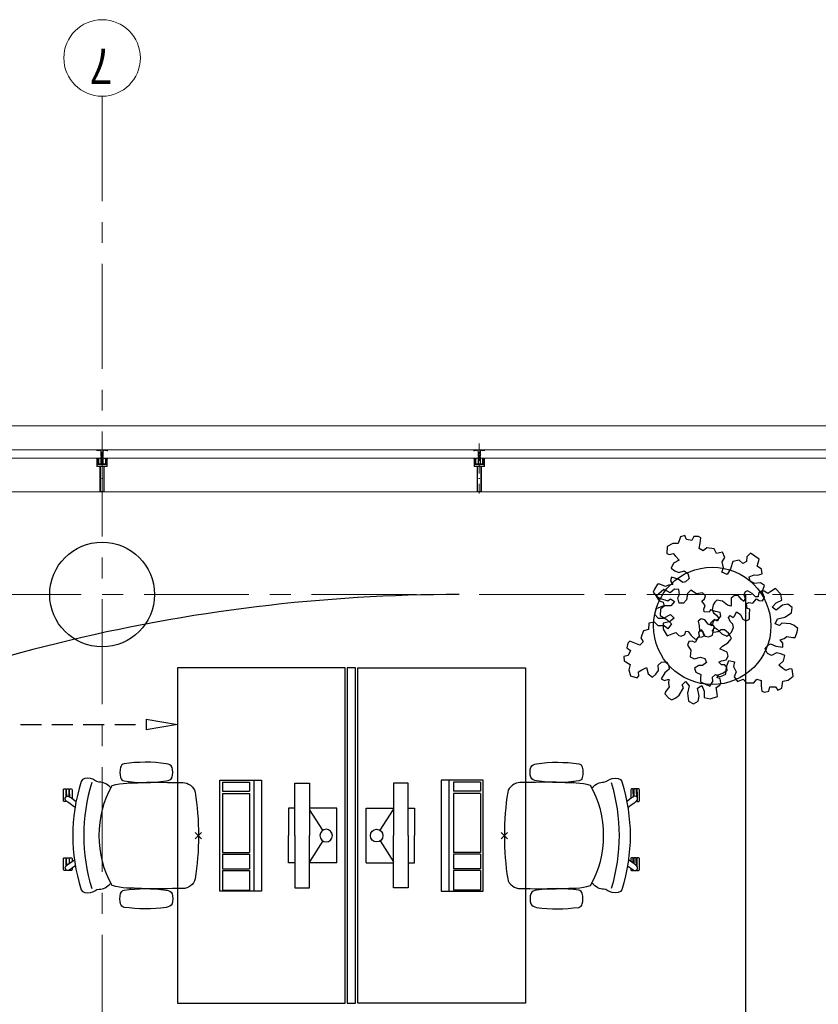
# Model space of a CAD drawing. Header units: millimetres. Extents: x 164327 to 368283, y 131426 to 274001.
# Tile 23 of 160: x 256334 to 260145, y 238338 to 243035. Entities that reach past the tile are written whole.
import ezdxf

# ---------------------------------------------------------------- set-up
doc = ezdxf.new("R2010")
doc.units = ezdxf.units.MM
doc.header["$LTSCALE"] = 400
doc.header["$PDMODE"] = 3
doc.header["$PDSIZE"] = 15
for name, pattern in [('CENTER', [2, 1.25, -0.25, 0.25, -0.25]), ('HIDDEN', [0.375, 0.25, -0.125]), ('STYLE_15', [0.240945, 0.11811, -0.059055, 0.004724, -0.059055]), ('STYLE_16', [0.177165, 0.11811, -0.059055])]:
    doc.linetypes.add(name, pattern=pattern)
for name, color, linetype in [('-gd', 2, 'Continuous'), ('-ve', 2, 'HIDDEN'), ('inlay', 6, 'Continuous'), ('inr', 4, 'Continuous'), ('plant', 114, 'Continuous'), ('sona-s008_ip0', 7, 'Continuous'), ('stramien', 1, 'CENTER'), ('symbol', 1, 'Continuous'), ('timmerwerk-ge', 150, 'Continuous')]:
    doc.layers.add(name, color=color, linetype=linetype)
for name, color, linetype, lineweight in [('Buitenkozijnen', 140, 'Continuous', 15), ('mat-beton (ihwg)', 5, 'Continuous', 25), ('None', 7, 'Continuous', 9)]:
    doc.layers.add(name, color=color, linetype=linetype, lineweight=lineweight)
doc.styles.add('Arial Narrow', font='ARIALN.TTF', dxfattribs={"height": 222.25})
doc.styles.get("Standard").update_dxf_attribs({"font": 'arial.ttf'})
doc.dimstyles.new('CAL-N1-050-25', dxfattribs={"dimscale": 50, "dimtxt": 2.5, "dimasz": 3, "dimexe": 1.5, "dimexo": 0, "dimgap": 0.3, "dimtad": 0, "dimdec": 4, "dimrnd": 1, "dimdsep": 46, "dimtxsty": 'Standard', "dimblk": 'CLOSED', "dimcen": 0, "dimdle": 1.25, "dimclrt": 249, "dimadec": 0, "dimazin": 0, "dimtfac": 0.9, "dimtdec": 4, "dimtix": 1, "dimtmove": 0, "dimatfit": 3, "dimldrblk": 'CLOSED', "dimfxl": 1, "dimtvp": 1, "dimtolj": 1, "dimtzin": 0, "dimarcsym": 0})

# ---------------------------------------------------------------- blocks, each defined once
blk = doc.blocks.new('Kolom O 500')
at = {"layer": 'mat-beton (ihwg)', "lineweight": 25}
blk.add_circle((0, 0), 250, dxfattribs=at)
blk = doc.blocks.new('*U131')
at = {"layer": 'None', "color": 8, "lineweight": 5, "flags": 128}
for points in [[(-5, -154.3), (-5, -154.3, 0.414214), (-5.5, -154.8), (-5.5, -172.5), (-5.5, -172.5, 0.414214), (-5, -173), (-4, -173), (-4, -173, 0.414214), (-3.5, -172.5), (-3.5, -172.5, 0.414214), (-4, -172), (-4.5, -172), (-4.5, -168.8), (-4.5, -168.8, -0.414214), (-4, -168.3), (-2.7, -168.3), (-2.7, -168.3, 0.221695), (-1.9, -167.9), (-0.8, -166.5), (-0.8, -166.5, -0.466308), (0.8, -166.5), (2, -167.9), (2, -167.9, 0.221695), (2.7, -168.3), (4, -168.3), (4, -168.3, -0.414214), (4.5, -168.8), (4.5, -172), (4, -172), (4, -172, 0.414214), (3.5, -172.5), (3.5, -172.5, 0.414214), (4, -173), (5, -173), (5, -173, 0.414214), (5.5, -172.5), (5.5, -154.8), (5.5, -154.8, 0.414214), (5, -154.3), (4.7, -154.3), (4.7, -155), (4.7, -155, -0.414214), (4.4, -155.3), (4.1, -155.3), (4.1, -155.3, -0.414214), (3.3, -154.5), (3.3, -150.6), (3.3, -150.6, -0.414214), (4.1, -149.8), (4.4, -149.8), (4.4, -149.8, -0.414214), (4.7, -150.1), (4.7, -150.8), (5, -150.8), (5, -150.8, 0.414214), (5.5, -150.3), (5.5, -137.6), (5.5, -137.6, 0.351868), (5.3, -137.3), (5.3, -137.3, 0.351868), (4.9, -137.5), (4.1, -139.2), (4.1, -139.2, 0.314902), (4.2, -139.4), (4.5, -139.7), (4.5, -139.7, -0.198912), (4.5, -139.9), (4.5, -140.1), (4.5, -140.1, -0.198912), (4.5, -140.3), (4.2, -140.6), (4.2, -140.6, 0.414214), (4.2, -140.8), (4.5, -141.1), (4.5, -141.1, -0.198912), (4.5, -141.3), (4.5, -141.5), (4.5, -141.5, -0.198912), (4.5, -141.7), (4.2, -142), (4.2, -142, 0.414214), (4.2, -142.2), (4.5, -142.5), (4.5, -142.5, -0.198912), (4.5, -142.7), (4.5, -143.2), (4.5, -143.2, -0.087489), (4.5, -143.3), (4.2, -144.1), (4.2, -148.5), (4.2, -148.5, -0.414214), (3.9, -148.8), (-3.9, -148.8), (-3.9, -148.8, -0.414214), (-4.2, -148.5), (-4.2, -144.1), (-4.5, -143.3), (-4.5, -143.3, -0.087489), (-4.5, -143.2), (-4.5, -142.7), (-4.5, -142.7, -0.198912), (-4.4, -142.5), (-4.1, -142.2), (-4.1, -142.2, 0.414214), (-4.1, -142), (-4.4, -141.7), (-4.4, -141.7, -0.198912), (-4.5, -141.5), (-4.5, -141.3), (-4.5, -141.3, -0.198912), (-4.4, -141.1), (-4.1, -140.8), (-4.1, -140.8, 0.414214), (-4.1, -140.6), (-4.4, -140.3), (-4.4, -140.3, -0.198912), (-4.5, -140.1), (-4.5, -139.9), (-4.5, -139.9, -0.198912), (-4.4, -139.7), (-4.1, -139.4), (-4.1, -139.4, 0.314902), (-4.1, -139.2), (-4.9, -137.5), (-4.9, -137.5, 0.351868), (-5.3, -137.3), (-5.3, -137.3, 0.351868), (-5.5, -137.6), (-5.5, -150.3), (-5.5, -150.3, 0.414214), (-5, -150.8), (-4.7, -150.8), (-4.7, -150.1), (-4.7, -150.1, -0.414214), (-4.4, -149.8), (-4.1, -149.8), (-4.1, -149.8, -0.414214), (-3.3, -150.6), (-3.3, -154.5), (-3.3, -154.5, -0.414214), (-4.1, -155.3), (-4.4, -155.3), (-4.4, -155.3, -0.414214), (-4.7, -155), (-4.7, -154.3)], [(-4.5, -161.7, -0.414214), (-4, -161.2), (-2.7, -161.2), (-2.7, -161.2, 0.414214), (-2.5, -161), (-2.5, -160.4), (-2.5, -160.4, 0.414214), (-2.7, -160.2), (-4, -160.2), (-4, -160.2, -0.414214), (-4.5, -159.7), (-4.5, -156.8), (-4.5, -156.8, -0.414214), (-4, -156.3), (4, -156.3), (4, -156.3, -0.414214), (4.5, -156.8), (4.5, -159.7), (4.5, -159.7, -0.414214), (4, -160.2), (2.7, -160.2), (2.7, -160.2, 0.414214), (2.5, -160.4), (2.5, -161), (2.5, -161, 0.414214), (2.7, -161.2), (4, -161.2), (4, -161.2, -0.414214), (4.5, -161.7), (4.5, -166.8), (4.5, -166.8, -0.414214), (4, -167.3), (3, -167.3), (3, -167.3, -0.221695), (2.6, -167.1), (1.5, -165.9), (1.5, -165.9, 0.466308), (-1.5, -165.9), (-2.6, -167.1), (-2.6, -167.1, -0.221695), (-2.9, -167.3), (-4, -167.3), (-4, -167.3, -0.414214), (-4.5, -166.8), (-4.5, -161.7)], [(-1.8, -149.8, 0.414214), (-2.3, -150.3), (-2.3, -155.1), (-2.3, -155.1, 0.414214), (-2.1, -155.3), (2.1, -155.3), (2.1, -155.3, 0.414214), (2.3, -155.1), (2.3, -150.3), (2.3, -150.3, 0.414214), (1.8, -149.8), (-1.8, -149.8)]]:
    blk.add_lwpolyline(points, format="xyb", close=True, dxfattribs=at)
blk = doc.blocks.new('*U132')
at = {"layer": 'None', "color": 8, "lineweight": 5, "flags": 128}
for points in [[(-13.5, -182.8), (-13.5, -181.9), (-14.5, -181.1), (-14.5, -181.1, 0.36397), (-14.9, -181.1), (-14.9, -181.1), (-15.4, -181.5), (-15.4, -181.5, -0.36397), (-15.8, -181.5), (-15.8, -181.5), (-16.3, -181.1), (-16.3, -181.1, 0.36397), (-16.7, -181.1), (-16.7, -181.1), (-17.2, -181.5), (-17.2, -181.5, -0.36397), (-17.6, -181.5), (-17.6, -181.5), (-18.1, -181.1), (-18.1, -181.1, 0.36397), (-18.5, -181.1), (-18.5, -181.1), (-19, -181.5), (-19, -181.5, -0.36397), (-19.4, -181.5), (-19.4, -181.5), (-19.9, -181.1), (-19.9, -181.1, 0.36397), (-20.3, -181.1), (-20.3, -181.1), (-20.8, -181.5), (-20.8, -181.5, -0.36397), (-21.2, -181.5), (-21.2, -181.5), (-21.7, -181.1), (-21.7, -181.1, 0.36397), (-22.1, -181.1), (-22.1, -181.1), (-22.4, -181.3), (-23.2, -181.3), (-23.5, -181.1), (-23.5, -181.1, 0.36397), (-23.9, -181.1), (-23.9, -181.1), (-24.2, -181.3), (-24.5, -181.3), (-24.5, -181.3, -0.267949), (-24.8, -181.2), (-24.8, -181.2), (-24.9, -180.9), (-24.9, -180.9, 0.339454), (-25.3, -180.7), (-25.3, -180.7, 0.339454), (-25.5, -181), (-25.5, -181), (-25.5, -184.4), (-25.5, -184.4, 0.414214), (-25.2, -184.7), (-25.2, -184.7), (-24.3, -184.7), (-24.3, -184.7, 0.414214), (-24, -184.4), (-24, -184.4), (-24, -182.7), (-24, -182.7, 0.236068), (-24.1, -182.5), (-24.1, -182.5), (-24.1, -182.5, -0.548276), (-24, -182.2), (-24, -182.2, -0.548276), (-23.8, -182.4), (-23.8, -182.4), (-23.8, -182.4, 0.250388), (-23.6, -182.3), (-23.6, -182.3), (-22.8, -182.3), (-22.8, -182.3, -0.414214), (-22.5, -182.6), (-22.5, -182.6), (-22.5, -183.3), (-22.5, -183.3, 0.414214), (-22.2, -183.6), (-22.2, -183.6), (-22, -183.6), (-22, -183.6, 0.131652), (-21.8, -183.5), (-21.8, -183.5), (-20.5, -182.8), (-13.5, -182.8)], [(-6, -180.7), (-6, -180.7, -0.388879), (-8.7, -183.2), (-8.7, -183.2), (-20.4, -183.2), (-21.6, -183.9), (-22.9, -183.9), (-22.9, -182.7), (-23.8, -182.7), (-23.8, -184.8), (23.8, -184.8), (23.8, -182.7), (22.9, -182.7), (22.9, -183.9), (21.7, -183.9), (20.4, -183.2), (8.7, -183.2), (8.7, -183.2, -0.388879), (6, -180.7), (6, -180.7), (5.3, -173.2), (2.5, -173.2), (2.5, -171.2), (-2.5, -171.2), (-2.5, -173.2), (-5.3, -173.2), (-6, -180.7)], [(13.5, -182.8), (13.5, -181.9), (14.5, -181.1), (14.5, -181.1, -0.36397), (14.9, -181.1), (14.9, -181.1), (15.4, -181.5), (15.4, -181.5, 0.36397), (15.8, -181.5), (15.8, -181.5), (16.3, -181.1), (16.3, -181.1, -0.36397), (16.7, -181.1), (16.7, -181.1), (17.2, -181.5), (17.2, -181.5, 0.36397), (17.6, -181.5), (17.6, -181.5), (18.1, -181.1), (18.1, -181.1, -0.36397), (18.5, -181.1), (18.5, -181.1), (19, -181.5), (19, -181.5, 0.36397), (19.4, -181.5), (19.4, -181.5), (19.9, -181.1), (19.9, -181.1, -0.36397), (20.3, -181.1), (20.3, -181.1), (20.8, -181.5), (20.8, -181.5, 0.36397), (21.2, -181.5), (21.2, -181.5), (21.7, -181.1), (21.7, -181.1, -0.36397), (22.1, -181.1), (22.1, -181.1), (22.4, -181.3), (23.2, -181.3), (23.5, -181.1), (23.5, -181.1, -0.36397), (23.9, -181.1), (23.9, -181.1), (24.2, -181.3), (24.5, -181.3), (24.5, -181.3, 0.267949), (24.8, -181.2), (24.8, -181.2), (25, -180.9), (25, -180.9, -0.339454), (25.3, -180.7), (25.3, -180.7, -0.339454), (25.5, -181), (25.5, -181), (25.5, -184.4), (25.5, -184.4, -0.414214), (25.2, -184.7), (25.2, -184.7), (24.3, -184.7), (24.3, -184.7, -0.414214), (24, -184.4), (24, -184.4), (24, -182.7), (24, -182.7, -0.236068), (24.1, -182.5), (24.1, -182.5), (24.1, -182.5, 0.548276), (24.1, -182.2), (24.1, -182.2, 0.548276), (23.9, -182.4), (23.9, -182.4), (23.9, -182.4, -0.250388), (23.6, -182.3), (23.6, -182.3), (22.8, -182.3), (22.8, -182.3, 0.414214), (22.5, -182.6), (22.5, -182.6), (22.5, -183.3), (22.5, -183.3, -0.414214), (22.2, -183.6), (22.2, -183.6), (22, -183.6), (22, -183.6, -0.131652), (21.8, -183.5), (21.8, -183.5), (20.5, -182.8), (13.5, -182.8)]]:
    blk.add_lwpolyline(points, format="xyb", close=True, dxfattribs=at)
blk = doc.blocks.new('verticale stijl 150x50 UV')
at = {"layer": 'None', "color": 8, "linetype": 'STYLE_15', "lineweight": 5}
blk.add_line((0, -216), (0, 35), dxfattribs=at)
at = {"layer": 'None', "color": 8, "lineweight": 5}
for p, q in [((-24.8, -133.4), (-24.8, -133.4)), ((-24.8, -134.2), (-24.8, -134.2)), ((-24.8, -135), (-24.8, -135)), ((-24.8, -135.8), (-24.8, -135.8)), ((-24.8, -136.6), (-24.8, -136.6)), ((-24.8, -137.4), (-24.8, -137.4)), ((-24.8, -138.3), (-24.8, -138.3)), ((-24.8, -139.1), (-24.8, -139.1)), ((-24.8, -139.9), (-24.8, -139.9)), ((-24.8, -140.7), (-24.8, -140.7)), ((-24, -133), (-24, -133)), ((-24, -133.8), (-24, -133.8)), ((-24, -134.6), (-24, -134.6)), ((-24, -135.4), (-24, -135.4)), ((-24, -136.2), (-24, -136.2)), ((-24, -137), (-24, -137)), ((-24, -137.9), (-24, -137.9)), ((-24, -138.7), (-24, -138.7)), ((-24, -139.5), (-24, -139.5)), ((-24, -140.3), (-24, -140.3)), ((-23.2, -133.4), (-23.2, -133.4)), ((-23.2, -134.2), (-23.2, -134.2)), ((-23.2, -135), (-23.2, -135)), ((-23.2, -135.8), (-23.2, -135.8)), ((-23.2, -136.6), (-23.2, -136.6)), ((-23.2, -137.4), (-23.2, -137.4)), ((-23.2, -138.3), (-23.2, -138.3)), ((-23.2, -139.1), (-23.2, -139.1)), ((-23.2, -139.9), (-23.2, -139.9)), ((-23.2, -140.7), (-23.2, -140.7)), ((-22.4, -133), (-22.4, -133)), ((-22.4, -133.8), (-22.4, -133.8)), ((-22.4, -134.6), (-22.4, -134.6)), ((-22.4, -140.3), (-22.4, -140.3)), ((-21.6, -126.9), (-21.6, -126.9)), ((-21.6, -127.7), (-21.6, -127.7)), ((-21.6, -128.5), (-21.6, -128.5)), ((-21.6, -129.3), (-21.6, -129.3)), ((-21.6, -130.1), (-21.6, -130.1)), ((-21.6, -130.9), (-21.6, -130.9)), ((-21.6, -131.8), (-21.6, -131.8)), ((-21.6, -132.6), (-21.6, -132.6)), ((-21.6, -133.4), (-21.6, -133.4)), ((-21.6, -134.2), (-21.6, -134.2)), ((-21.6, -135), (-21.6, -135)), ((-21.6, -139.9), (-21.6, -139.9)), ((-21.6, -140.7), (-21.6, -140.7)), ((-20.7, -126.5), (-20.7, -126.5)), ((-20.7, -128.9), (-20.7, -128.9)), ((-20.7, -129.7), (-20.7, -129.7)), ((-20.7, -130.5), (-20.7, -130.5)), ((-20.7, -131.4), (-20.7, -131.4)), ((-20.7, -132.2), (-20.7, -132.2)), ((-20.7, -133), (-20.7, -133)), ((-20.7, -133.8), (-20.7, -133.8)), ((-20.7, -134.6), (-20.7, -134.6)), ((-20.7, -135.4), (-20.7, -135.4)), ((-20.7, -136.2), (-20.7, -136.2)), ((-20.7, -137), (-20.7, -137)), ((-20.7, -137.9), (-20.7, -137.9)), ((-20.7, -138.7), (-20.7, -138.7)), ((-20.7, -139.5), (-20.7, -139.5)), ((-20.7, -140.3), (-20.7, -140.3)), ((-19.9, -126.1), (-19.9, -126.1)), ((-19.9, -130.1), (-19.9, -130.1)), ((-19.9, -130.9), (-19.9, -130.9)), ((-19.9, -131.8), (-19.9, -131.8)), ((-19.9, -132.6), (-19.9, -132.6)), ((-19.9, -133.4), (-19.9, -133.4)), ((-19.9, -134.2), (-19.9, -134.2)), ((-19.9, -135), (-19.9, -135)), ((-19.9, -135.8), (-19.9, -135.8)), ((-19.9, -136.6), (-19.9, -136.6)), ((-19.9, -137.4), (-19.9, -137.4)), ((-19.9, -138.3), (-19.9, -138.3)), ((-19.9, -139.1), (-19.9, -139.1)), ((-19.9, -139.9), (-19.9, -139.9)), ((-19.9, -140.7), (-19.9, -140.7)), ((-19.1, -126.5), (-19.1, -126.5)), ((-19.1, -127.3), (-19.1, -127.3)), ((-19.1, -128.9), (-19.1, -128.9)), ((-19.1, -129.7), (-19.1, -129.7)), ((-19.1, -130.5), (-19.1, -130.5)), ((-19.1, -131.4), (-19.1, -131.4)), ((-19.1, -132.2), (-19.1, -132.2)), ((-19.1, -133), (-19.1, -133)), ((-19.1, -133.8), (-19.1, -133.8)), ((-19.1, -134.6), (-19.1, -134.6)), ((-19.1, -140.3), (-19.1, -140.3)), ((-18.3, -127.7), (-18.3, -127.7)), ((-18.3, -128.5), (-18.3, -128.5)), ((-18.3, -129.3), (-18.3, -129.3)), ((-18.3, -133.4), (-18.3, -133.4)), ((-18.3, -134.2), (-18.3, -134.2)), ((-18.3, -135), (-18.3, -135)), ((-18.3, -139.9), (-18.3, -139.9)), ((-18.3, -140.7), (-18.3, -140.7)), ((-17.5, -133), (-17.5, -133)), ((-17.5, -133.8), (-17.5, -133.8)), ((-17.5, -134.6), (-17.5, -134.6)), ((-17.5, -135.4), (-17.5, -135.4)), ((-17.5, -136.2), (-17.5, -136.2)), ((-17.5, -137), (-17.5, -137)), ((-17.5, -137.9), (-17.5, -137.9)), ((-17.5, -138.7), (-17.5, -138.7)), ((-17.5, -139.5), (-17.5, -139.5)), ((-17.5, -140.3), (-17.5, -140.3)), ((-16.7, -133.4), (-16.7, -133.4)), ((-16.7, -134.2), (-16.7, -134.2)), ((-16.7, -135), (-16.7, -135)), ((-16.7, -135.8), (-16.7, -135.8)), ((-16.7, -136.6), (-16.7, -136.6)), ((-16.7, -137.4), (-16.7, -137.4)), ((-16.7, -138.3), (-16.7, -138.3)), ((-16.7, -139.1), (-16.7, -139.1)), ((-16.7, -139.9), (-16.7, -139.9)), ((-16.7, -140.7), (-16.7, -140.7)), ((-25.6, -142.7), (-25.6, -142.7)), ((-25.6, -144.4), (-25.6, -144.4)), ((-24.8, -141.5), (-24.8, -141.5)), ((-24.8, -142.3), (-24.8, -142.3)), ((-24.8, -143.1), (-24.8, -143.1)), ((-24.8, -144.8), (-24.8, -144.8)), ((-24, -141.1), (-24, -141.1)), ((-24, -141.9), (-24, -141.9)), ((-24, -142.7), (-24, -142.7)), ((-24, -144.4), (-24, -144.4)), ((-23.2, -141.5), (-23.2, -141.5)), ((-23.2, -144.8), (-23.2, -144.8)), ((-22.4, -141.1), (-22.4, -141.1)), ((-22.4, -144.4), (-22.4, -144.4)), ((-21.6, -141.5), (-21.6, -141.5)), ((-21.6, -144.8), (-21.6, -144.8)), ((-20.7, -141.1), (-20.7, -141.1)), ((-20.7, -144.4), (-20.7, -144.4)), ((-19.9, -141.5), (-19.9, -141.5)), ((-19.9, -142.3), (-19.9, -142.3)), ((-19.9, -143.1), (-19.9, -143.1)), ((-19.9, -143.9), (-19.9, -143.9)), ((-19.1, -141.1), (-19.1, -141.1)), ((-19.1, -141.9), (-19.1, -141.9)), ((-18.3, -141.5), (-18.3, -141.5)), ((-18.3, -142.3), (-18.3, -142.3)), ((-17.5, -141.1), (-17.5, -141.1)), ((-17.5, -141.9), (-17.5, -141.9)), ((-17.5, -142.7), (-17.5, -142.7)), ((-16.7, -141.5), (-16.7, -141.5)), ((-16.7, -142.3), (-16.7, -142.3)), ((-16.7, -143.1), (-16.7, -143.1)), ((-15.9, -141.1), (-15.9, -141.1)), ((-15.9, -141.9), (-15.9, -141.9)), ((-15.9, -142.7), (-15.9, -142.7)), ((-15.9, -144.4), (-15.9, -144.4)), ((-15.1, -142.3), (-15.1, -142.3)), ((-15.1, -143.1), (-15.1, -143.1)), ((-15.1, -143.9), (-15.1, -143.9)), ((-15.1, -144.8), (-15.1, -144.8)), ((-14.2, -141.9), (-14.2, -141.9)), ((-14.2, -142.7), (-14.2, -142.7)), ((-14.2, -143.5), (-14.2, -143.5)), ((-14.2, -144.4), (-14.2, -144.4)), ((-13.4, -143.1), (-13.4, -143.1)), ((-13.4, -143.9), (-13.4, -143.9))]:
    blk.add_line(p, q, dxfattribs=at)
at = {"layer": 'None', "color": 8, "linetype": 'STYLE_16', "lineweight": 5}
for p, q in [((-2.2, -155.1), (0, -154.5)), ((-2.2, -156.7), (-2.2, -155.1)), ((-1.5, -156.9), (-1.5, -155)), ((-1, -157), (-1, -155.1)), ((2.3, -155.1), (0, -154.5)), ((1, -157), (1, -155.1)), ((1.5, -156.9), (1.5, -155)), ((2.3, -156.7), (2.3, -155.1))]:
    blk.add_line(p, q, dxfattribs=at)
at = {"layer": 'None', "color": 8, "linetype": 'Continuous', "lineweight": 5, "flags": 128}
for points in [[(-10, 15.4), (10, 15.4), (10, -104.8), (25, -104.8), (25, -116.8), (-25, -116.8), (-25, -104.8), (-10, -104.8)], [(-8, 13.4), (-8, -104.8), (8, -104.8), (8, 13.4)], [(8, -106.8), (-8, -106.8), (-23, -106.8), (-23, -114.8), (23, -114.8), (23, -106.8)]]:
    blk.add_lwpolyline(points, close=True, dxfattribs=at)
at = {"layer": 'None', "color": 8, "lineweight": 5, "flags": 128}
for points in [[(-14.8, -144.8), (-14.8, -144.8, 0.390793), (-13.2, -143.5), (-13.2, -143.5, 0.390793), (-14.4, -141.8), (-14.4, -141.8, -0.352623), (-16, -139.9), (-16, -133.1), (-16, -133.1, 0.414214), (-16.3, -132.8), (-17.6, -132.8), (-18.1, -133), (-18.1, -133, -0.520293), (-18.3, -132.8), (-18.3, -130.1), (-18.2, -130), (-18.2, -128), (-18.2, -128, -0.577863), (-18.1, -127.7), (-18, -127.7), (-18, -127.7, 0.366605), (-17.7, -127.5), (-17.7, -127.5, 0.366605), (-17.9, -127.1), (-17.9, -127.1, -0.130834), (-19.2, -126.1), (-19.2, -126.1, 0.439074), (-20.7, -126.1), (-20.7, -126.1, -0.133252), (-22, -127.1), (-22, -127.1, 0.366605), (-22.2, -127.5), (-22.2, -127.5, 0.366605), (-21.9, -127.7), (-21.8, -127.7), (-21.8, -127.7, -0.577455), (-21.8, -128), (-21.8, -130), (-21.6, -130.1), (-21.6, -132.8), (-21.6, -132.8, -0.52048), (-21.9, -133), (-22.4, -132.8), (-24.7, -132.8), (-24.7, -132.8, 0.414214), (-25, -133.1), (-25, -140.9), (-25, -140.9, -0.255976), (-25.9, -142.6), (-25.9, -142.6, 0.749676), (-25.3, -144.8), (-21.2, -144.8), (-21.2, -144.8, 0.414214), (-19.2, -142.8), (-19.2, -142.8, -0.402808), (-18.7, -142.3), (-18.7, -142.3, -0.402808), (-18.2, -142.8), (-18.2, -142.8, 0.233259), (-18, -143.1), (-14.6, -143.6), (-14.6, -143.6, -0.419014), (-14.5, -143.7), (-14.5, -143.7, -0.419014), (-14.6, -143.8), (-16, -143.8), (-16, -143.8, 0.414214), (-16.5, -144.3), (-16.5, -144.3, 0.414214), (-16, -144.8)], [(25, -132.6), (25, -116.8), (23.1, -116.8), (-23.1, -116.8), (-25, -116.8), (-25, -132.6), (-22.1, -132.6), (-22.1, -128), (-22.6, -128), (-22.6, -126.6), (-22.1, -126.6), (-22.1, -124.7), (-21.9, -124.5), (-21.9, -120.3), (-21.9, -120.3, -0.414214), (-20.2, -118.6), (-20.1, -118.6), (-20.1, -118.6, -0.414214), (-18.4, -120.3), (-18.4, -124.5), (-18.2, -124.7), (-18.2, -126.6), (-17.7, -126.6), (-17.7, -128), (-18.2, -128), (-18.2, -132.6), (-16.3, -132.6), (-16.3, -119.8), (-16.3, -119.8, -0.414214), (-15.1, -118.6), (-15.1, -118.6), (-6.5, -118.6), (-6.5, -118.6, -0.414214), (-5.3, -119.8), (-5.3, -136.8), (-3.9, -136.8), (-3.9, -139.6), (-4.3, -140), (-3.9, -140.4), (-3.9, -141), (-4.3, -141.4), (-3.9, -141.8), (-3.9, -142.4), (-4.3, -142.8), (-3.9, -143.8), (-3.9, -148.6), (-2.2, -148.6), (-2.2, -137.8), (-2.2, -137.8, -0.414214), (0, -135.6), (0, -135.6), (0, -135.6, -0.414214), (2.2, -137.8), (2.2, -148.6), (3.9, -148.6), (3.9, -143.8), (4.3, -142.8), (3.9, -142.4), (3.9, -141.8), (4.3, -141.4), (3.9, -141), (3.9, -140.4), (4.3, -140), (3.9, -139.6), (3.9, -136.8), (5.4, -136.8), (5.4, -119.8), (5.4, -119.8, -0.414214), (6.6, -118.6), (6.6, -118.6), (15.1, -118.6), (15.1, -118.6, -0.414214), (16.3, -119.8), (16.3, -132.6), (18.2, -132.6), (18.2, -128), (17.7, -128), (17.7, -126.6), (18.2, -126.6), (18.2, -124.7), (18.5, -124.5), (18.5, -120.3), (18.5, -120.3, -0.414214), (20.2, -118.6), (20.2, -118.6), (20.2, -118.6, -0.414214), (21.9, -120.3), (21.9, -124.5), (22.1, -124.7), (22.1, -126.6), (22.6, -126.6), (22.6, -128), (22.1, -128), (22.1, -132.6)], [(-23, -135.9), (-23, -135.9, -0.414214), (-22.1, -135), (-22.1, -135, -0.414214), (-21.3, -135.9), (-21.3, -138.8), (-21.3, -138.8, -0.414214), (-22.1, -139.6), (-22.1, -139.6, -0.414214), (-23, -138.8)], [(-21, -127.8, -0.29188), (-20.8, -127.3), (-20.3, -126.9), (-20.3, -126.9, -0.344328), (-19.7, -126.9), (-19.2, -127.3), (-19.2, -127.3, -0.29188), (-19, -127.8), (-19.4, -129.5), (-19.4, -129.5, -0.348796), (-20, -130), (-20, -130, -0.348796), (-20.6, -129.5), (-21, -127.8)], [(-18.8, -139.6, -0.414214), (-19.7, -138.8), (-19.7, -135.9), (-19.7, -135.9, -0.414214), (-18.8, -135), (-18.8, -135, -0.414214), (-18, -135.9), (-18, -138.8), (-18, -138.8, -0.414214), (-18.8, -139.6)], [(14.8, -144.8), (14.8, -144.8, -0.390793), (13.3, -143.5), (13.3, -143.5, -0.390793), (14.4, -141.8), (14.4, -141.8, 0.352623), (16, -139.9), (16, -133.1), (16, -133.1, -0.414214), (16.3, -132.8), (17.6, -132.8), (18.1, -133), (18.1, -133, 0.520293), (18.4, -132.8), (18.4, -130.1), (18.2, -130), (18.2, -128), (18.2, -128, 0.577863), (18.2, -127.7), (18.1, -127.7), (18.1, -127.7, -0.366605), (17.8, -127.5), (17.8, -127.5, -0.366605), (18, -127.1), (18, -127.1, 0.130834), (19.3, -126.1), (19.3, -126.1, -0.439074), (20.7, -126.1), (20.7, -126.1, 0.133252), (22.1, -127.1), (22.1, -127.1, -0.366605), (22.3, -127.5), (22.3, -127.5, -0.366605), (22, -127.7), (21.9, -127.7), (21.9, -127.7, 0.577455), (21.8, -128), (21.8, -130), (21.7, -130.1), (21.7, -132.8), (21.7, -132.8, 0.52048), (21.9, -133), (22.4, -132.8), (24.7, -132.8), (24.7, -132.8, -0.414214), (25, -133.1), (25, -140.9), (25, -140.9, 0.255976), (25.9, -142.6), (25.9, -142.6, -0.749676), (25.3, -144.8), (21.2, -144.8), (21.2, -144.8, -0.414214), (19.2, -142.8), (19.2, -142.8, 0.402808), (18.7, -142.3), (18.7, -142.3, 0.402808), (18.2, -142.8), (18.2, -142.8, -0.233259), (18, -143.1), (14.6, -143.6), (14.6, -143.6, 0.419014), (14.5, -143.7), (14.5, -143.7, 0.419014), (14.6, -143.8), (16, -143.8), (16, -143.8, -0.414214), (16.5, -144.3), (16.5, -144.3, -0.414214), (16, -144.8)], [(18.9, -139.6, 0.414214), (19.7, -138.8), (19.7, -135.9), (19.7, -135.9, 0.414214), (18.9, -135), (18.9, -135, 0.414214), (18, -135.9), (18, -138.8), (18, -138.8, 0.414214), (18.9, -139.6)], [(21, -127.8, 0.29188), (20.8, -127.3), (20.3, -126.9), (20.3, -126.9, 0.344328), (19.7, -126.9), (19.2, -127.3), (19.2, -127.3, 0.29188), (19, -127.8), (19.4, -129.5), (19.4, -129.5, 0.348796), (20, -130), (20, -130, 0.348796), (20.6, -129.5), (21, -127.8)], [(23, -135.9), (23, -135.9, 0.414214), (22.2, -135), (22.2, -135, 0.414214), (21.3, -135.9), (21.3, -138.8), (21.3, -138.8, 0.414214), (22.2, -139.6), (22.2, -139.6, 0.414214), (23, -138.8)], [(-23.2, -141.6), (-23.2, -141.6, 0.418874), (-23.7, -142.1), (-23.7, -142.1, -0.396568), (-25.3, -143.4), (-25.3, -143.4, 0.437017), (-25.7, -143.7), (-25.7, -143.7, 0.437017), (-25.4, -144), (-21.9, -144), (-21.9, -144, 0.263556), (-20.2, -143), (-20.2, -143, 0.552342), (-20.8, -141.8)], [(0, -157.1), (0, -157.1, -0.163834), (-4.3, -155.6), (-4.3, -155.6), (-4.3, -155.6, -0.234469), (-4.7, -154.8), (-4.7, -154.8), (-4.7, -153.6), (4.8, -153.6), (4.8, -154.8), (4.8, -154.8, -0.234469), (4.4, -155.6), (4.4, -155.6), (4.4, -155.6, -0.163834), (0, -157.1), (0, -157.1)], [(23.2, -141.6), (23.2, -141.6, -0.418874), (23.7, -142.1), (23.7, -142.1, 0.396568), (25.3, -143.4), (25.3, -143.4, -0.437017), (25.7, -143.7), (25.7, -143.7, -0.437017), (25.4, -144), (21.9, -144), (21.9, -144, -0.263556), (20.2, -143), (20.2, -143, -0.552342), (20.8, -141.8)]]:
    blk.add_lwpolyline(points, format="xyb", close=True, dxfattribs=at)
blk.add_lwpolyline([(4, -118.6), (4, -134.3), (-4, -134.3), (-4, -118.6)], close=True, dxfattribs=at)
at = {"layer": 'None', "color": 8, "linetype": 'STYLE_16', "lineweight": 5}
for centre, radius, start, end in [((-1.6, -158.4), 3.38, 79.3357, 100.6643), ((0, -163.2), 8.16, 82.9585, 97.0415), ((0, -160.4), 3.5, 73.4149, 106.5851), ((1.6, -158.4), 3.38, 79.3357, 100.6643)]:
    blk.add_arc(centre, radius, start, end, dxfattribs=at)
at = {"layer": 'None', "color": 7}
for name in ['*U131', '*U132']:
    blk.add_blockref(name, (0, 0), dxfattribs=at)
blk = doc.blocks.new('Vliesgevelelement 4 150x50 1_200')
at = {"layer": 'Buitenkozijnen', "color": 7, "xscale": -1, "rotation": 270.0000000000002}
blk.add_blockref('verticale stijl 150x50 UV', (-5.2, 0), dxfattribs=at)
blk = doc.blocks.new('SONA-S008_B2')
at = {"layer": '-gd'}
blk.add_open_spline([(-253, -509.5), (-87.8, -560.2), (87.8, -560.2), (253, -509.5)], degree=3, dxfattribs=at)
for points in [[(-206.6, -15.8), (-79.4, 5.3), (79.6, 5.3), (206.6, -15.8)], [(-253, -73.9), (-253.4, -51.6), (-233.1, -20.2), (-206.6, -15.8)], [(206.6, -15.8), (233.1, -20.2), (253.4, -51.6), (253, -73.9)], [(-253, -272.1), (-257.1, -206.8), (-252.1, -139.2), (-253, -73.9)], [(253, -73.9), (252.1, -139.2), (257.1, -206.8), (253, -272.1)], [(-325.3, -126.1), (-337, -131.7), (-340.4, -140.8), (-342.5, -153.6)], [(-277.9, -126.1), (-287.8, -121.3), (-315.3, -121.3), (-325.3, -126.1)], [(-260.7, -153.6), (-262.7, -140.8), (-266.2, -131.7), (-277.9, -126.1)], [(260.6, -153.6), (262.7, -140.8), (266.2, -131.7), (277.9, -126.1)], [(277.9, -126.1), (287.8, -121.3), (315.3, -121.3), (325.3, -126.1)], [(325.3, -126.1), (337, -131.7), (340.4, -140.8), (342.5, -153.6)], [(-342.5, -153.6), (-353.5, -221.1), (-351.5, -287.6), (-342.5, -355.4)], [(-260.7, -355.4), (-251.6, -287.6), (-249.7, -221.1), (-260.7, -153.6)], [(260.6, -355.4), (251.6, -287.6), (249.7, -221.1), (260.6, -153.6)], [(342.5, -153.6), (353.4, -221.1), (351.5, -287.6), (342.5, -355.4)], [(-238.9, -411.5), (-253, -365.7), (-250.2, -318.7), (-253, -272.1)], [(253, -272.1), (250.2, -318.7), (253, -365.7), (238.9, -411.5)], [(-255.2, -303.9), (-254.1, -304.3), (-252.9, -304.7), (-251.7, -305.1)], [(256.9, -323.2), (255, -323.8), (253.1, -324.4), (251, -325.1)], [(251.9, -297.7), (252.9, -297.4), (253.8, -297.1), (254.7, -296.8)], [(-342.5, -355.4), (-341.5, -363), (-333.6, -369.9), (-326.1, -371.8)], [(-326.1, -371.8), (-310.3, -375.7), (-292.8, -375.7), (-277, -371.8)], [(-277, -371.8), (-269.5, -369.9), (-261.7, -363), (-260.7, -355.4)], [(-250.7, -332.5), (-253.1, -331.7), (-255.4, -330.9), (-257.6, -330.2)], [(277, -371.8), (269.5, -369.9), (261.7, -363), (260.6, -355.4)], [(326.1, -371.8), (310.3, -375.7), (292.8, -375.7), (277, -371.8)], [(342.5, -355.4), (341.5, -363), (333.6, -369.9), (326.1, -371.8)], [(-227.3, -418.1), (-247.1, -436.6), (-255.7, -455.2), (-255.5, -473.7)], [(238.9, -411.5), (95.4, -494.5), (-95.5, -494.5), (-238.9, -411.5)], [(255.5, -473.7), (255.7, -455.2), (247.1, -436.6), (227.3, -418.1)], [(-272.1, -515.2), (-274.4, -533.8), (-273.7, -555.7), (-258.6, -560.1)], [(-255.5, -473.7), (-255.4, -489), (-270.3, -500.1), (-272.1, -515.2)], [(272.1, -515.2), (270.3, -500.1), (255.4, -489), (255.5, -473.7)], [(258.6, -560.1), (273.7, -555.6), (274.4, -533.8), (272.1, -515.2)], [(-258.6, -560.1), (-77.4, -613.6), (78.8, -613.6), (258.6, -560.1)], [(-222.4, -606.9), (-222.4, -604.9), (-220.7, -603.3), (-218.7, -603.3)], [(-222.4, -615.1), (-222.4, -615.1), (-222.4, -606.9), (-222.4, -606.9)], [(-218.7, -603.3), (-218.7, -603.3), (-192, -603.3), (-176.8, -603.3)], [(-185.5, -615.4), (-185.5, -615.4), (-176.5, -602.9), (-162.6, -583.8)], [(-134.5, -588.9), (-152.4, -613.6), (-164.7, -630.5), (-164.7, -630.5)], [(106.4, -606.6), (106.4, -604.6), (108, -603), (110, -603)], [(106.4, -614.8), (106.4, -614.8), (106.4, -606.6), (106.4, -606.6)], [(110, -603), (110, -603), (115.6, -603), (123.1, -603)], [(143.1, -630.4), (143.1, -630.4), (131.8, -614.9), (115.2, -592)], [(143.7, -587.5), (156, -604.4), (163.9, -615.2), (163.9, -615.2)], [(154.9, -602.9), (159.4, -602.9), (162.3, -602.9), (162.3, -602.9)], [(162.3, -602.9), (164.4, -602.9), (166, -604.6), (166, -606.6)], [(166, -606.6), (166, -606.6), (166, -614.8), (166, -614.8)], [(-222.5, -641.1), (-222.5, -641.1), (-222.4, -632.9), (-222.4, -632.9)], [(-218.8, -644.8), (-220.8, -644.8), (-222.5, -643.1), (-222.5, -641.1)], [(-218.8, -615.1), (-218.8, -615.1), (-222.4, -615.1), (-222.4, -615.1)], [(-222.4, -629.9), (-222.4, -629.9), (-222.4, -618.1), (-222.4, -618.1)], [(-222.4, -618.1), (-222.4, -618.1), (-198.5, -618.1), (-198.5, -618.1)], [(-198.6, -630), (-198.6, -630), (-222.4, -629.9), (-222.4, -629.9)], [(-222.4, -632.9), (-222.4, -632.9), (-218.8, -632.9), (-218.8, -632.9)], [(-198.5, -615.1), (-198.5, -615.1), (-218.8, -615.1), (-218.8, -615.1)], [(-218.8, -632.9), (-218.8, -632.9), (-198.6, -633), (-198.6, -633)], [(-166.5, -644.9), (-166.5, -644.9), (-218.8, -644.8), (-218.8, -644.8)], [(-198.6, -633), (-198.6, -633), (-198.6, -630), (-198.6, -630)], [(-198.6, -630), (-198.6, -630), (-186.7, -630), (-186.7, -630)], [(-198.6, -633), (-198.6, -633), (-186.7, -633), (-186.7, -633)], [(-198.5, -618.1), (-198.5, -618.1), (-198.5, -615.1), (-198.5, -615.1)], [(-198.5, -615.1), (-198.5, -615.1), (-186.7, -615.2), (-186.7, -615.2)], [(-198.5, -618.1), (-198.5, -618.1), (-189.1, -618.2), (-187.1, -618.2)], [(-182.7, -633.4), (-188.4, -629.2), (-189.7, -621.1), (-185.5, -615.4)], [(-185.4, -615.2), (-186.2, -615.2), (-186.7, -615.2), (-186.7, -615.2)], [(-186.7, -615.2), (-186.7, -615.2), (-186.7, -616.4), (-186.7, -617.3)], [(-185.9, -630), (-186.4, -630), (-186.7, -630), (-186.7, -630)], [(-186.7, -630), (-186.7, -630), (-186.7, -633), (-186.7, -633)], [(-186.7, -633), (-186.7, -633), (-185.3, -633), (-183.1, -633)], [(-164.7, -630.5), (-168.8, -636.2), (-176.9, -637.5), (-182.7, -633.4)], [(-182.7, -633.4), (-182.7, -633.4), (-182.7, -633.4), (-182.7, -633.4)], [(-167.1, -633), (-166.7, -633), (-166.5, -633), (-166.5, -633)], [(-166.5, -633), (-166.5, -633), (-162.9, -633.1), (-162.9, -633.1)], [(-162.9, -641.3), (-162.9, -643.3), (-164.5, -644.9), (-166.5, -644.9)], [(-162.8, -630.1), (-162.8, -630.1), (-163.4, -630.1), (-164.4, -630)], [(-162.9, -633.1), (-162.9, -633.1), (-162.9, -641.3), (-162.9, -641.3)], [(-162.8, -628), (-162.8, -629.2), (-162.8, -630.1), (-162.8, -630.1)], [(110.1, -614.8), (110.1, -614.8), (106.4, -614.8), (106.4, -614.8)], [(106.4, -629.7), (106.4, -629.7), (106.4, -617.8), (106.4, -617.8)], [(106.4, -617.8), (106.4, -617.8), (130.3, -617.8), (130.3, -617.8)], [(130.3, -629.6), (130.3, -629.6), (106.4, -629.7), (106.4, -629.7)], [(106.4, -640.9), (106.4, -640.9), (106.4, -632.7), (106.4, -632.7)], [(106.4, -632.7), (106.4, -632.7), (110.1, -632.7), (110.1, -632.7)], [(110.1, -644.5), (108.1, -644.5), (106.5, -642.9), (106.4, -640.9)], [(130.3, -614.8), (130.3, -614.8), (110.1, -614.8), (110.1, -614.8)], [(110.1, -632.7), (110.1, -632.7), (130.3, -632.6), (130.3, -632.6)], [(162.4, -644.4), (162.4, -644.4), (110.1, -644.5), (110.1, -644.5)], [(130.3, -617.8), (130.3, -617.8), (130.3, -614.8), (130.3, -614.8)], [(130.3, -614.8), (130.3, -614.8), (130.9, -614.8), (131.7, -614.8)], [(130.3, -617.8), (130.3, -617.8), (131.9, -617.8), (133.9, -617.8)], [(130.3, -632.6), (130.3, -632.6), (130.3, -629.6), (130.3, -629.6)], [(130.3, -629.6), (130.3, -629.6), (142.1, -629.6), (142.1, -629.6)], [(130.3, -632.6), (130.3, -632.6), (142.2, -632.6), (142.2, -632.6)], [(142.5, -629.6), (142.3, -629.6), (142.1, -629.6), (142.1, -629.6)], [(142.1, -629.6), (142.1, -629.6), (142.2, -632.6), (142.2, -632.6)], [(142.2, -632.6), (142.2, -632.6), (143.3, -632.6), (145.1, -632.6)], [(161.1, -633.2), (155.3, -637.4), (147.2, -636.1), (143.1, -630.4)], [(163.9, -615.2), (168.1, -621), (166.8, -629.1), (161.1, -633.2)], [(161.1, -633.2), (161.1, -633.2), (161.1, -633.2), (161.1, -633.2)], [(161.8, -632.6), (162.2, -632.6), (162.4, -632.6), (162.4, -632.6)], [(162.4, -632.6), (162.4, -632.6), (166, -632.6), (166, -632.6)], [(166, -640.8), (166, -642.8), (164.4, -644.4), (162.4, -644.4)], [(166, -614.8), (166, -614.8), (164.6, -614.8), (163.5, -614.8)], [(166, -629.6), (166, -629.6), (165.4, -629.6), (164.4, -629.6)], [(165.3, -617.8), (165.8, -617.8), (166, -617.8), (166, -617.8)], [(166, -617.8), (166, -617.8), (166, -618.6), (166, -619.9)], [(166, -625.7), (166, -627.8), (166, -629.6), (166, -629.6)], [(166, -632.6), (166, -632.6), (166, -640.8), (166, -640.8)]]:
    blk.add_open_spline(points, degree=3)
at = {"layer": 'sona-s008_ip0'}
blk.add_point((0, 0), dxfattribs=at)
blk = doc.blocks.new('SYMB-CMP4_B2')
for p, q in [((-130, 558.1), (130, 558.1)), ((-130, 558.1), (-130, 428.1)), ((130, 558.1), (130, 428.1)), ((-25.3, 491.9), (-125, 428.1)), ((25.3, 491.9), (125, 428.1)), ((-250, 358.1), (-250, 428.1)), ((-250, 428.1), (0, 428.1)), ((250, 428.1), (0, 428.1)), ((250, 358.1), (250, 428.1)), ((0, 358.1), (-250, 358.1)), ((-130, 358.1), (-130, 328.1)), ((0, 358.1), (250, 358.1)), ((130, 358.1), (130, 328.1)), ((-130, 328.1), (0, 328.1)), ((130, 328.1), (0, 328.1)), ((265, 200), (-265, 200)), ((-265, 200), (-265, 0)), ((265, 0), (265, 200)), ((265, 162.9), (-265, 162.9)), ((-166.8, 141.5), (-259.7, 141.5)), ((-259.7, 12.9), (-259.7, 141.5)), ((-166.8, 12.9), (-166.8, 141.5)), ((-88, 141.5), (-159.1, 141.5)), ((-159.1, 12.9), (-159.1, 141.5)), ((-88, 12.9), (-88, 141.5)), ((200.4, 141.5), (-81.5, 141.5)), ((-81.5, 12.9), (-81.5, 141.5)), ((200.4, 12.9), (200.4, 141.5)), ((254.7, 141.5), (212.3, 141.5)), ((212.3, 12.9), (212.3, 141.5)), ((254.7, 12.9), (254.7, 141.5)), ((-265, 0), (265, 0)), ((-166.8, 12.9), (-259.7, 12.9)), ((-88, 12.9), (-159.1, 12.9)), ((200.4, 12.9), (-81.5, 12.9)), ((254.7, 12.9), (212.3, 12.9))]:
    blk.add_line(p, q)
blk.add_circle((0, 508.1), 30)
blk = doc.blocks.new('SYMB-BM02_B2')
at = {"layer": 'plant'}
blk.add_lwpolyline([(97.9, 356.4), (65.8, 370.6), (46.1, 367.1), (22.9, 343.9), (26.5, 317.2), (5.1, 313.6), (-27.1, 336.8), (-68.1, 352.8), (-84.2, 340.4), (-93.1, 315.4), (-77.1, 290.5), (-84.2, 262), (-105.6, 274.4), (-134.2, 301.2), (-166.3, 297.6), (-189.5, 272.7), (-184.2, 245.9), (-180.6, 208.5), (-209.2, 213.9), (-255.6, 237), (-302, 240.6), (-314.5, 221), (-325.2, 197.9), (-328.8, 156.9), (-314.5, 133.7), (-285.9, 119.5), (-262.7, 94.6), (-269.9, 73.2), (-298.4, 80.3), (-305.6, 67.8), (-307.4, 28.6), (-341.3, 37.6), (-375.2, 66.1), (-405.5, 69.6), (-427, 48.2), (-412.7, 12.6), (-402, -28.3), (-380.6, -26.6), (-360.9, -62.2), (-377, -76.4), (-407.3, -83.6), (-423.4, -126.3), (-448.4, -119.2), (-475.2, -126.3), (-482.3, -158.4), (-448.4, -194), (-446.6, -249.2), (-410.9, -258.1), (-362.7, -236.7), (-327, -242.1), (-307.4, -272.4), (-337.7, -302.6), (-366.3, -308), (-398.4, -332.9), (-380.6, -365), (-337.7, -377.5), (-335.9, -406), (-332.4, -436.2), (-252, -457.6), (-234.2, -418.4), (-243.1, -382.8), (-219.9, -357.9), (-184.2, -372.1), (-139.5, -343.6), (-141.3, -283.1), (-132.4, -229.6), (-84.2, -233.2), (-86, -270.6), (-59.2, -311.6), (-68.1, -354.3), (-36, -386.4), (6.8, -361.4), (39, -388.1), (97.9, -377.5), (115.7, -343.6), (153.2, -350.7), (160.4, -393.5), (171.1, -436.2), (192.5, -439.8), (228.2, -425.5), (230, -389.9), (274.6, -384.6), (299.6, -407.7), (328.2, -386.4), (326.4, -329.4), (369.2, -315.1), (403.2, -275.9), (387.1, -222.5), (365.7, -220.7), (338.9, -240.3), (312.1, -226.1), (274.6, -204.7), (308.6, -165.5), (312.1, -121), (278.2, -112.1), (240.7, -110.3), (205, -137), (171.1, -126.3), (146.1, -92.5), (165.7, -58.6), (183.6, -44.4), (228.2, -56.8), (285.3, -55.1), (281.8, -24.8), (255, -1.6), (285.3, 14.4), (305, 34), (353.2, 32.2), (371, 37.6), (381.7, 83.9), (381.7, 110.6), (349.6, 130.2), (317.5, 139.1), (247.9, 135.5), (231.8, 114.1), (194.3, 121.3), (208.6, 165.8), (265.7, 187.2), (313.9, 229.9), (310.3, 274.4), (271.1, 295.8), (231.8, 279.8), (187.2, 233.5), (149.7, 251.3), (176.4, 290.5), (219.3, 319), (203.2, 365.3), (155, 404.5), (121.1, 376), (97.9, 356.4)], dxfattribs=at)
blk = doc.blocks.new('_CLOSED')
at = {"color": 0, "linetype": 'ByBlock'}
for p, q in [((-1, 0.167), (0, 0)), ((-1, 0.167), (-1, -0.167)), ((0, 0), (-1, -0.167))]:
    blk.add_line(p, q, dxfattribs=at)
blk = doc.blocks.new('*D1687')
at = {"layer": '-ve', "color": 0, "lineweight": -2, "transparency": 16777216}
for p, q in [((254687, 239942.8), (254687, 239597.9)), ((257087, 239942.8), (257087, 239597.9)), ((254837, 239672.9), (256937, 239672.9))]:
    blk.add_line(p, q, dxfattribs=at)
at = {"layer": 'Defpoints', "color": 0, "transparency": 16777216}
for p in [(254687, 239942.8), (257087, 239942.8), (257087, 239672.9)]:
    blk.add_point(p, dxfattribs=at)
at = {"layer": '-ve', "color": 0, "lineweight": -2, "transparency": 16777216, "xscale": 150, "yscale": 150, "zscale": 150, "rotation": 180}
blk.add_blockref('_CLOSED', (254687, 239672.9), dxfattribs=at)
at = {"layer": '-ve', "color": 0, "lineweight": -2, "transparency": 16777216, "xscale": 150, "yscale": 150, "zscale": 150}
blk.add_blockref('_CLOSED', (257087, 239672.9), dxfattribs=at)
at = {"layer": '-ve', "color": 249, "transparency": 16777216, "insert": (255887, 239800.6), "char_height": 125, "attachment_point": 5}
blk.add_mtext('\\A1;2400', dxfattribs=at)

msp = doc.modelspace()

# ---------------------------------------------------------------- linework, layer by layer
at = {"layer": 'Buitenkozijnen', "color": 43, "linetype": 'Continuous', "lineweight": 9}
for p, q in [((224326.97992, 241098.03048), (262151.97992, 241098.03048)), ((224326.97992, 240782.75849), (262126.97992, 240782.75849))]:
    msp.add_line(p, q, dxfattribs=at)
at = {"layer": 'Buitenkozijnen', "color": 140, "linetype": 'Continuous', "lineweight": 15}
for p, q in [((262126.97992, 240982.75849), (224361.97992, 240982.75849)), ((262126.97992, 240942.75849), (224361.97992, 240942.75849)), ((262126.97992, 240942.75849), (224461.97992, 240942.75849))]:
    msp.add_line(p, q, dxfattribs=at)
at = {"layer": 'inlay'}
msp.add_line((259796.97992, 240292.75849), (259796.97992, 234535.25132), dxfattribs=at)
msp.add_arc((258430.62093, 232292.75849), 8000, 90, 117.731136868, dxfattribs=at)
at = {"layer": 'inr'}
for points in [[(257886.97992, 238342.75849), (257886.97992, 239942.75849), (257086.97992, 239942.75849), (257086.97992, 238342.75849)], [(257896.97992, 239942.75849), (257896.97992, 238342.75849), (257936.97992, 238342.75849), (257936.97992, 239942.75849)], [(257946.97992, 238342.75849), (257946.97992, 239942.75849), (258746.97992, 239942.75849), (258746.97992, 238342.75849)]]:
    msp.add_lwpolyline(points, close=True, dxfattribs=at)
at = {"layer": 'None', "color": 43, "linetype": 'Continuous', "lineweight": 9}
msp.add_circle((256726.97992, 242852.46546), 182.60642, dxfattribs=at)
at = {"layer": 'stramien', "lineweight": 0}
for p, q in [((256726.97992, 242669.85904), (256726.97992, 225383.68849)), ((222527.19276, 240292.75849), (262126.97992, 240292.75849))]:
    msp.add_line(p, q, dxfattribs=at)
at = {"layer": 'timmerwerk-ge'}
msp.add_circle((259639.16127, 240143.08604), 280, dxfattribs=at)

# ---------------------------------------------------------------- block references
at = {"layer": 'Buitenkozijnen', "color": 7, "xscale": -1, "rotation": 90}
for p in [(256726.97992, 240792.75849), (258526.97992, 240792.75849)]:
    msp.add_blockref('Vliesgevelelement 4 150x50 1_200', p, dxfattribs=at)
at = {"layer": 'Buitenkozijnen', "color": 7, "rotation": 90}
msp.add_blockref('Kolom O 500', (256726.97992, 240292.75849), dxfattribs=at)
at = {"layer": 'inr', "rotation": 270}
msp.add_blockref('SONA-S008_B2', (257186.97992, 239142.75849), dxfattribs=at)
at = {"layer": 'inr', "xscale": -1, "rotation": 90}
msp.add_blockref('SONA-S008_B2', (258646.97992, 239142.75849), dxfattribs=at)
at = {"layer": 'symbol'}
for p, xscale, yscale, zscale, rotation in [((259590.82424, 240287.98526), 0.5880000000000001, 0.5880000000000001, 0.5880000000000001, 159.9579679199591), ((259514.89241, 240012.85244), 0.5879999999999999, 0.5879999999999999, 0.5879999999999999, 236.6302542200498), ((259815.11856, 240099.72238), 0.5880000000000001, 0.5880000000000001, 0.5880000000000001, 351.2679003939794)]:
    msp.add_blockref('SYMB-BM02_B2', p, dxfattribs=dict(at, xscale=xscale, yscale=yscale, zscale=zscale, rotation=rotation))
at = {"layer": 'symbol', "xscale": -1, "rotation": 270}
msp.add_blockref('SYMB-CMP4_B2', (257288.46862, 239142.75849), dxfattribs=at)
at = {"layer": 'symbol', "rotation": 90}
msp.add_blockref('SYMB-CMP4_B2', (258545.49122, 239142.75849), dxfattribs=at)

# ---------------------------------------------------------------- texts
at = {"layer": 'None', "color": 43, "insert": (256775.66326, 242727.58212), "char_height": 169.33333, "attachment_point": 1, "rotation": 180, "style": 'Arial Narrow'}
msp.add_mtext('7', dxfattribs=at)

# ---------------------------------------------------------------- dimensions: what is measured, and where the dimension line sits
at = {"layer": '-ve'}
dim = msp.add_aligned_dim(p1=(254686.97992, 239942.75849), p2=(257086.97992, 239942.75849), distance=-269.82299, dimstyle='CAL-N1-050-25', dxfattribs=at)
dim.commit()
dim.dimension.update_dxf_attribs({"geometry": '*D1687', "text_midpoint": (255886.97992, 239800.57874)})

doc.saveas('drawing.dxf')
